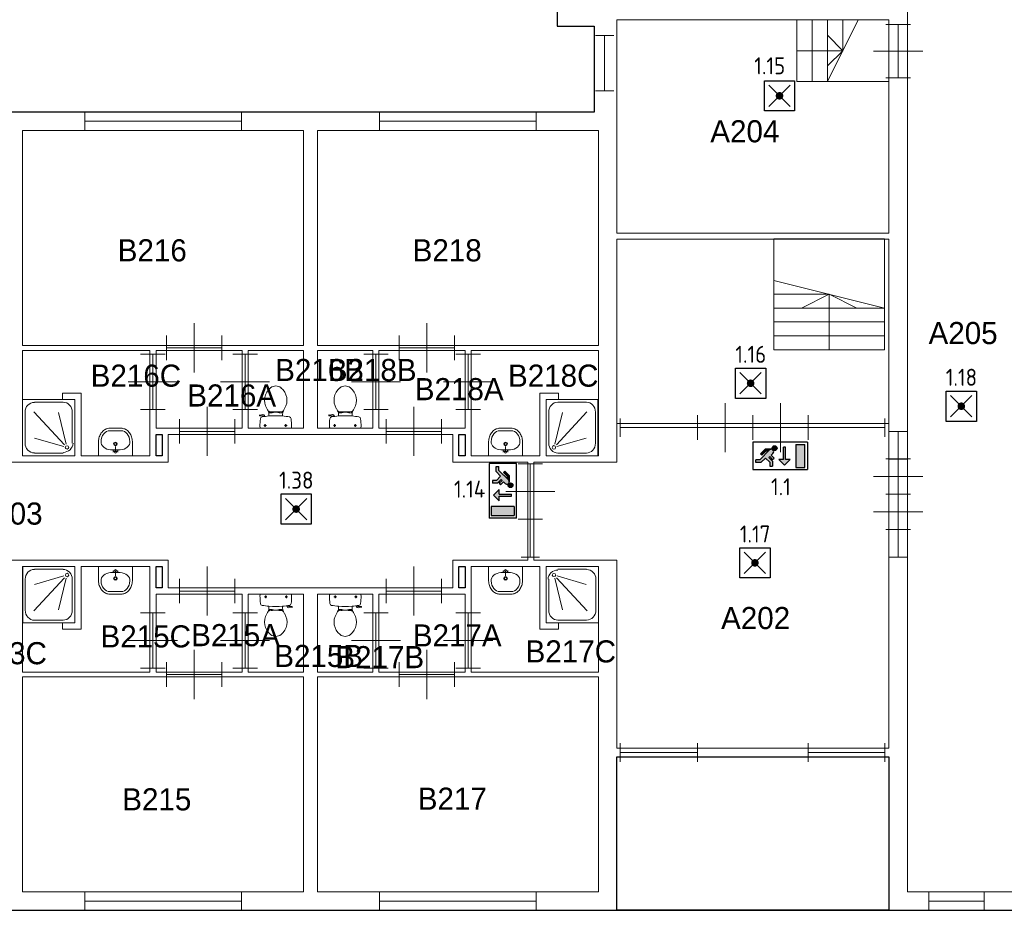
# Model space of a CAD drawing. Header units: millimetres. Extents: x 0 to 594, y 0 to 420.
# Tile 5 of 16: x 256 to 361, y 90 to 184. Entities that reach past the tile are written whole.
import ezdxf
from ezdxf.enums import TextEntityAlignment as Align

# ---------------------------------------------------------------- set-up
doc = ezdxf.new("R2010")
doc.units = ezdxf.units.MM
doc.header["$LTSCALE"] = 100
for name, color, linetype in [('BINNENMUUR', 7, 'Continuous'), ('BOUWKUNDE', 7, 'Continuous'), ('BUITENMUUR', 7, 'Continuous'), ('EL6350--Noodverlichting', 3, 'Continuous'), ('SANITAIR', 7, 'Continuous'), ('TRAP', 7, 'Continuous')]:
    doc.layers.add(name, color=color, linetype=linetype)
doc.layers.add('LABEL', color=7, linetype='Continuous', lineweight=0)
doc.styles.add('dgn175', font='dgn175.shx')
doc.styles.add('ISO18', font='ISO.shx', dxfattribs={"width": 0.9, "height": 1.8})

# ---------------------------------------------------------------- blocks, each defined once
blk = doc.blocks.new('22315')
at = {"layer": 'SANITAIR', "color": 7, "linetype": 'Continuous', "lineweight": 0}
for p, q in [((-0.66, 0.874), (-0.191, 0.874)), ((-0.808, 0.207), (-0.808, 0.713)), ((-0.667, 0.721), (-0.169, 0.183)), ((-0.141, 0.192), (-0.269, 0.708)), ((-0.043, 0.713), (-0.043, 0.207)), ((-0.178, 0.153), (-0.655, 0.291)), ((-0.191, 0.046), (-0.66, 0.046))]:
    blk.add_line(p, q, dxfattribs=at)
at = {"layer": 'SANITAIR', "color": 7, "linetype": 'Continuous', "lineweight": 0, "flags": 128}
blk.add_lwpolyline([(-0.851, 0), (0, 0), (0, 0.92), (-0.851, 0.92), (-0.851, 0)], close=True, dxfattribs=at)
at = {"layer": 'SANITAIR', "color": 7, "linetype": 'Continuous', "lineweight": 0}
for centre, major_axis, ratio, start_param, end_param in [((-0.66, 0.714), (0, 0.159), 0.954474, 0, 1.570796), ((-0.192, 0.714), (0, 0.161), 0.925003, 4.712389, 6.283185), ((-0.66, 0.208), (0, 0.159), 0.954474, 1.570796, 3.141593), ((-0.192, 0.208), (0.161, 0), 0.9295, 4.712389, 6.283185)]:
    blk.add_ellipse(centre, major_axis=major_axis, ratio=ratio, start_param=start_param, end_param=end_param, dxfattribs=at)
blk.add_ellipse((-0.128, 0.139), major_axis=(0.0289, 0), ratio=0.9295, dxfattribs=at)
blk = doc.blocks.new('22317')
at = {"layer": 'SANITAIR', "color": 7, "linetype": 'Continuous', "lineweight": 0}
for p, q in [((0.178, -0.153), (0.654, -0.291)), ((0.191, -0.046), (0.659, -0.046)), ((0.042, -0.713), (0.042, -0.207)), ((0.141, -0.192), (0.269, -0.708)), ((0.666, -0.721), (0.169, -0.183)), ((0.807, -0.207), (0.807, -0.713)), ((0.659, -0.874), (0.191, -0.874))]:
    blk.add_line(p, q, dxfattribs=at)
at = {"layer": 'SANITAIR', "color": 7, "linetype": 'Continuous', "lineweight": 0, "flags": 128}
blk.add_lwpolyline([(0.85, 0), (0, 0), (0, -0.92), (0.85, -0.92), (0.85, 0)], close=True, dxfattribs=at)
at = {"layer": 'SANITAIR', "color": 7, "linetype": 'Continuous', "lineweight": 0}
for centre, major_axis, ratio, start_param, end_param in [((0.192, -0.208), (-0.161, 0), 0.928475, 4.712389, 6.283185), ((0.659, -0.208), (0, -0.159), 0.953805, 1.570796, 3.141593), ((0.192, -0.714), (0, -0.161), 0.923914, 4.712389, 6.283185), ((0.659, -0.714), (0, -0.159), 0.953805, 0, 1.570796)]:
    blk.add_ellipse(centre, major_axis=major_axis, ratio=ratio, start_param=start_param, end_param=end_param, dxfattribs=at)
blk.add_ellipse((0.128, -0.139), major_axis=(-0.0289, 0), ratio=0.928475, dxfattribs=at)
blk = doc.blocks.new('20413')
at = {"layer": 'BOUWKUNDE', "color": 7, "linetype": 'Continuous', "lineweight": 0}
for p, q in [((-0.15, 0), (0.15, 0)), ((0, 0), (0, -0.9)), ((-0.15, -0.9), (0.15, -0.9))]:
    blk.add_line(p, q, dxfattribs=at)
blk = doc.blocks.new('2053')
at = {"layer": 'BOUWKUNDE', "color": 7, "linetype": 'Continuous', "lineweight": 0}
for p, q in [((0, 0), (-0.2, 0)), ((0, 0), (0, -1.15)), ((0, 0), (0.2, 0)), ((0, -0.287), (-0.4, -0.287)), ((0, -0.287), (-0.4, -0.287)), ((0, -0.287), (0.4, -0.287)), ((0, -0.575), (-0.2, -0.575)), ((0, -0.575), (0.2, -0.575)), ((0, -0.862), (-0.4, -0.862)), ((0, -0.862), (0.4, -0.862)), ((0, -1.15), (-0.2, -1.15)), ((0, -1.15), (0.2, -1.15))]:
    blk.add_line(p, q, dxfattribs=at)
blk = doc.blocks.new('220')
at = {"layer": 'SANITAIR', "color": 7, "linetype": 'Continuous', "lineweight": 0}
for p, q in [((-0.264, 0.204), (-0.266, 0.21)), ((-0.262, 0.216), (-0.21, 0.224)), ((-0.222, 0.205), (-0.259, 0.2)), ((-0.211, 0.197), (-0.208, 0.187)), ((-0.181, 0.202), (-0.21, 0.196)), ((-0.178, 0.192), (-0.183, 0.206)), ((-0.111, 0.23), (-0.111, 0.2)), ((-0.101, 0.27), (-0.101, 0.25)), ((-0.101, 0.25), (-0.057, 0.25)), ((-0.067, 0.25), (-0.067, 0.267)), ((-0.057, 0.25), (-0.057, 0.266)), ((-0.057, 0.255), (-0.035, 0.255)), ((-0.035, 0.255), (-0.035, 0.26)), ((0.035, 0.26), (-0.035, 0.26)), ((0.035, 0.255), (0.035, 0.26)), ((0.057, 0.255), (0.035, 0.255)), ((0.057, 0.25), (0.057, 0.267)), ((0.101, 0.25), (0.057, 0.25)), ((0.067, 0.25), (0.067, 0.268)), ((0.101, 0.271), (0.101, 0.25)), ((0.111, 0.2), (0.111, 0.23)), ((-0.248, 0), (0.248, 0)), ((-0.193, 0.045), (-0.152, 0.045)), ((-0.173, 0.065), (-0.173, 0.025)), ((0.143, 0.045), (0.184, 0.045)), ((0.163, 0.066), (0.163, 0.024))]:
    blk.add_line(p, q, dxfattribs=at)
for centre in [(-0.173, 0.045), (0.163, 0.045)]:
    blk.add_circle(centre, 0.012, dxfattribs=at)
for centre, radius, start, end in [((0.08, 0.456), 0.263, 129.1208, 211.0923), ((0, 0.555), 0.135, 50.8792, 129.1208), ((-0.081, 0.456), 0.263, 328.9077, 50.8792), ((0.241, 0.553), 0.45, 211.0923, 213.8429), ((-0.241, 0.553), 0.45, 326.1571, 328.9077), ((-0.262, 0.212), 0.005, 98.4779, 195.7398), ((-0.26, 0.205), 0.005, 195.7398, 277.2238), ((-0.217, 0.151), 0.0335, 100.7271, 173.6509), ((0, -0.995), 1.2, 95.3019, 100.7271), ((-0.221, 0.195), 0.01, 11.8886, 97.2238), ((-0.207, 0.2), 0.025, 15.9272, 98.4779), ((-0.24, 0.231), 0.129, 0, 33.8429), ((-0.099, 0.29), 0.02, 217.7817, 264.3005), ((0, -0.992), 1.197, 84.6981, 95.3019), ((-0.009, 1.191), 0.926, 264.3005, 276.9358), ((0.1, 0.292), 0.02, 276.9358, 322.58), ((0.24, 0.231), 0.129, 146.1571, 180), ((0, -0.995), 1.2, 79.2904, 84.6981), ((0.217, 0.151), 0.034, 6.3309, 79.2904), ((0.892, 0.028), 1.15, 173.6509, 180), ((-0.214, 0.027), 0.0434, 178.9808, 218.2302), ((0.214, 0.027), 0.0434, 321.7698, 1.0192), ((-0.893, 0.028), 1.15, 0, 6.3309)]:
    blk.add_arc(centre, radius, start, end, dxfattribs=at)
blk = doc.blocks.new('22017')
at = {"layer": 'SANITAIR', "color": 7, "linetype": 'Continuous', "lineweight": 0}
for p, q in [((-0.264, 0.204), (-0.266, 0.21)), ((-0.262, 0.216), (-0.21, 0.224)), ((-0.222, 0.205), (-0.259, 0.2)), ((-0.211, 0.197), (-0.208, 0.187)), ((-0.181, 0.202), (-0.21, 0.196)), ((-0.178, 0.192), (-0.183, 0.206)), ((-0.111, 0.23), (-0.111, 0.2)), ((-0.101, 0.27), (-0.101, 0.25)), ((-0.101, 0.25), (-0.057, 0.25)), ((-0.067, 0.25), (-0.067, 0.267)), ((-0.057, 0.25), (-0.057, 0.266)), ((-0.057, 0.255), (-0.035, 0.255)), ((-0.035, 0.255), (-0.035, 0.26)), ((0.035, 0.26), (-0.035, 0.26)), ((0.035, 0.255), (0.035, 0.26)), ((0.057, 0.255), (0.035, 0.255)), ((0.057, 0.25), (0.057, 0.267)), ((0.101, 0.25), (0.057, 0.25)), ((0.067, 0.25), (0.067, 0.268)), ((0.101, 0.271), (0.101, 0.25)), ((0.111, 0.2), (0.111, 0.23)), ((-0.248, 0), (0.248, 0)), ((-0.193, 0.045), (-0.152, 0.045)), ((-0.173, 0.065), (-0.173, 0.025)), ((0.143, 0.045), (0.184, 0.045)), ((0.163, 0.066), (0.163, 0.024))]:
    blk.add_line(p, q, dxfattribs=at)
for centre in [(-0.173, 0.045), (0.163, 0.045)]:
    blk.add_circle(centre, 0.012, dxfattribs=at)
for centre, radius, start, end in [((0.08, 0.456), 0.263, 129.1208, 211.0923), ((0, 0.555), 0.135, 50.8792, 129.1208), ((-0.081, 0.456), 0.263, 328.9077, 50.8792), ((0.241, 0.553), 0.45, 211.0923, 213.8429), ((-0.241, 0.553), 0.45, 326.1571, 328.9077), ((-0.262, 0.212), 0.005, 98.4779, 195.7398), ((-0.26, 0.205), 0.005, 195.7398, 277.2238), ((-0.217, 0.151), 0.0335, 100.7271, 173.6509), ((0, -0.995), 1.2, 95.3019, 100.7271), ((-0.221, 0.195), 0.01, 11.8886, 97.2238), ((-0.207, 0.2), 0.025, 15.9272, 98.4779), ((-0.24, 0.231), 0.129, 0, 33.8429), ((-0.099, 0.29), 0.02, 217.7817, 264.3005), ((0, -0.992), 1.197, 84.6981, 95.3019), ((-0.009, 1.191), 0.926, 264.3005, 276.9358), ((0.1, 0.292), 0.02, 276.9358, 322.58), ((0.24, 0.231), 0.129, 146.1571, 180), ((0, -0.995), 1.2, 79.2904, 84.6981), ((0.217, 0.151), 0.034, 6.3309, 79.2904), ((0.892, 0.028), 1.15, 173.6509, 180), ((-0.214, 0.027), 0.0434, 178.9808, 218.2302), ((0.214, 0.027), 0.0434, 321.7698, 1.0192), ((-0.893, 0.028), 1.15, 0, 6.3309)]:
    blk.add_arc(centre, radius, start, end, dxfattribs=at)
blk = doc.blocks.new('22018')
at = {"layer": 'SANITAIR', "color": 7, "linetype": 'Continuous', "lineweight": 0}
for p, q in [((0.248, 0), (-0.248, 0)), ((-0.143, -0.045), (-0.184, -0.045)), ((-0.163, -0.066), (-0.163, -0.024)), ((0.193, -0.045), (0.152, -0.045)), ((0.173, -0.065), (0.173, -0.025)), ((-0.111, -0.2), (-0.111, -0.23)), ((-0.101, -0.25), (-0.057, -0.25)), ((-0.101, -0.271), (-0.101, -0.25)), ((-0.067, -0.25), (-0.067, -0.268)), ((-0.057, -0.25), (-0.057, -0.267)), ((-0.057, -0.255), (-0.035, -0.255)), ((-0.035, -0.255), (-0.035, -0.26)), ((-0.035, -0.26), (0.035, -0.26)), ((0.057, -0.255), (0.035, -0.255)), ((0.035, -0.255), (0.035, -0.26)), ((0.101, -0.25), (0.057, -0.25)), ((0.057, -0.25), (0.057, -0.266)), ((0.067, -0.25), (0.067, -0.267)), ((0.101, -0.27), (0.101, -0.25)), ((0.111, -0.23), (0.111, -0.2)), ((0.178, -0.192), (0.183, -0.206)), ((0.181, -0.202), (0.21, -0.196)), ((0.211, -0.197), (0.208, -0.187)), ((0.262, -0.216), (0.21, -0.224)), ((0.222, -0.205), (0.259, -0.2)), ((0.264, -0.204), (0.266, -0.21))]:
    blk.add_line(p, q, dxfattribs=at)
for centre in [(-0.163, -0.045), (0.173, -0.045)]:
    blk.add_circle(centre, 0.012, dxfattribs=at)
for centre, radius, start, end in [((-0.214, -0.027), 0.0434, 141.7698, 181.0192), ((0.893, -0.028), 1.15, 180, 186.3309), ((-0.217, -0.151), 0.034, 186.3309, 259.2904), ((0.217, -0.151), 0.0335, 280.7271, 353.6509), ((0.214, -0.027), 0.0434, 358.9808, 38.2302), ((-0.892, -0.028), 1.15, 353.6509, 0), ((0, 0.995), 1.2, 259.2904, 264.6981), ((0.241, -0.553), 0.45, 146.1571, 148.9077), ((-0.24, -0.231), 0.129, 326.1571, 0), ((-0.1, -0.292), 0.02, 96.9358, 142.58), ((0, 0.992), 1.197, 264.6981, 275.3019), ((0.009, -1.191), 0.926, 84.3005, 96.9358), ((0.099, -0.29), 0.02, 37.7817, 84.3005), ((0, 0.995), 1.2, 275.3019, 280.7271), ((0.24, -0.231), 0.129, 180, 213.8429), ((-0.241, -0.553), 0.45, 31.0923, 33.8429), ((0.207, -0.2), 0.025, 195.9272, 278.4779), ((0.221, -0.195), 0.01, 191.8886, 277.2238), ((0.26, -0.205), 0.005, 15.7398, 97.2238), ((0.262, -0.212), 0.005, 278.4779, 15.7398), ((0.081, -0.456), 0.263, 148.9077, 230.8792), ((-0.08, -0.456), 0.263, 309.1208, 31.0923), ((0, -0.555), 0.135, 230.8792, 309.1208)]:
    blk.add_arc(centre, radius, start, end, dxfattribs=at)
blk = doc.blocks.new('22024')
at = {"layer": 'SANITAIR', "color": 7, "linetype": 'Continuous', "lineweight": 0}
for p, q in [((0.248, 0), (-0.248, 0)), ((-0.143, -0.045), (-0.184, -0.045)), ((-0.163, -0.066), (-0.163, -0.024)), ((0.193, -0.045), (0.152, -0.045)), ((0.173, -0.065), (0.173, -0.025)), ((-0.111, -0.2), (-0.111, -0.23)), ((-0.101, -0.25), (-0.057, -0.25)), ((-0.101, -0.271), (-0.101, -0.25)), ((-0.067, -0.25), (-0.067, -0.268)), ((-0.057, -0.25), (-0.057, -0.267)), ((-0.057, -0.255), (-0.035, -0.255)), ((-0.035, -0.255), (-0.035, -0.26)), ((-0.035, -0.26), (0.035, -0.26)), ((0.057, -0.255), (0.035, -0.255)), ((0.035, -0.255), (0.035, -0.26)), ((0.101, -0.25), (0.057, -0.25)), ((0.057, -0.25), (0.057, -0.266)), ((0.067, -0.25), (0.067, -0.267)), ((0.101, -0.27), (0.101, -0.25)), ((0.111, -0.23), (0.111, -0.2)), ((0.178, -0.192), (0.183, -0.206)), ((0.181, -0.202), (0.21, -0.196)), ((0.211, -0.197), (0.208, -0.187)), ((0.262, -0.216), (0.21, -0.224)), ((0.222, -0.205), (0.259, -0.2)), ((0.264, -0.204), (0.266, -0.21))]:
    blk.add_line(p, q, dxfattribs=at)
for centre in [(-0.163, -0.045), (0.173, -0.045)]:
    blk.add_circle(centre, 0.012, dxfattribs=at)
for centre, radius, start, end in [((-0.214, -0.027), 0.0434, 141.7698, 181.0192), ((0.893, -0.028), 1.15, 180, 186.3309), ((-0.217, -0.151), 0.034, 186.3309, 259.2904), ((0.217, -0.151), 0.0335, 280.7271, 353.6509), ((0.214, -0.027), 0.0434, 358.9808, 38.2302), ((-0.892, -0.028), 1.15, 353.6509, 0), ((0, 0.995), 1.2, 259.2904, 264.6981), ((0.241, -0.553), 0.45, 146.1571, 148.9077), ((-0.24, -0.231), 0.129, 326.1571, 0), ((-0.1, -0.292), 0.02, 96.9358, 142.58), ((0, 0.992), 1.197, 264.6981, 275.3019), ((0.009, -1.191), 0.926, 84.3005, 96.9358), ((0.099, -0.29), 0.02, 37.7817, 84.3005), ((0, 0.995), 1.2, 275.3019, 280.7271), ((0.24, -0.231), 0.129, 180, 213.8429), ((-0.241, -0.553), 0.45, 31.0923, 33.8429), ((0.207, -0.2), 0.025, 195.9272, 278.4779), ((0.221, -0.195), 0.01, 191.8886, 277.2238), ((0.26, -0.205), 0.005, 15.7398, 97.2238), ((0.262, -0.212), 0.005, 278.4779, 15.7398), ((0.081, -0.456), 0.263, 148.9077, 230.8792), ((-0.08, -0.456), 0.263, 309.1208, 31.0923), ((0, -0.555), 0.135, 230.8792, 309.1208)]:
    blk.add_arc(centre, radius, start, end, dxfattribs=at)
blk = doc.blocks.new('22117')
at = {"layer": 'SANITAIR', "color": 7, "linetype": 'Continuous', "lineweight": 0}
for p, q in [((-0.079, -0.1), (0.079, -0.1)), ((0, -0.065), (-0.045, -0.082)), ((-0.037, -0.064), (-0.029, -0.089)), ((0, -0.065), (0.045, -0.082)), ((0, -0.065), (0, -0.153)), ((0.037, -0.064), (0.029, -0.089)), ((0.091, -0.41), (-0.091, -0.41))]:
    blk.add_line(p, q, dxfattribs=at)
at = {"layer": 'SANITAIR', "color": 7, "linetype": 'Continuous', "lineweight": 0, "flags": 128}
blk.add_lwpolyline([(-0.275, 0), (-0.275, -0.235), (-0.275, -0.235), (-0.274, -0.255), (-0.271, -0.274), (-0.268, -0.292), (-0.263, -0.31), (-0.256, -0.328), (-0.249, -0.345), (-0.24, -0.361), (-0.23, -0.376), (-0.219, -0.389), (-0.207, -0.402), (-0.195, -0.413), (-0.181, -0.423), (-0.167, -0.432), (-0.153, -0.439), (-0.138, -0.444), (-0.122, -0.448), (-0.107, -0.45), (-0.091, -0.45), (-0.091, -0.45), (0.091, -0.45), (0.091, -0.45), (0.107, -0.45), (0.122, -0.448), (0.138, -0.444), (0.153, -0.439), (0.167, -0.432), (0.181, -0.423), (0.195, -0.413), (0.207, -0.402), (0.219, -0.389), (0.23, -0.376), (0.24, -0.361), (0.249, -0.345), (0.256, -0.328), (0.263, -0.31), (0.268, -0.292), (0.271, -0.274), (0.274, -0.255), (0.275, -0.235), (0.275, -0.235), (0.275, 0), (-0.275, 0)], close=True, dxfattribs=at)
at = {"layer": 'SANITAIR', "color": 7, "linetype": 'Continuous', "lineweight": 0}
for centre, radius in [((0, -0.065), 0.0175), ((0, -0.195), 0.03), ((0, -0.195), 0.02)]:
    blk.add_circle(centre, radius, dxfattribs=at)
for centre, major_axis, ratio, start_param, end_param in [((-0.096, -0.21), (0.136, 0.04), 0.751905, 1.224555, 2.997882), ((0.096, -0.21), (-0.136, 0.04), 0.751905, 3.285304, 5.05863), ((-0.096, -0.23), (-0.002, 0.18), 0.771034, 1.586336, 3.157127), ((0.096, -0.23), (-0.002, -0.18), 0.771034, 6.267651, 7.838442)]:
    blk.add_ellipse(centre, major_axis=major_axis, ratio=ratio, start_param=start_param, end_param=end_param, dxfattribs=at)
blk = doc.blocks.new('22118')
at = {"layer": 'SANITAIR', "color": 7, "linetype": 'Continuous', "lineweight": 0}
for p, q in [((-0.091, 0.41), (0.091, 0.41)), ((0.079, 0.1), (-0.079, 0.1)), ((0, 0.065), (-0.045, 0.082)), ((-0.037, 0.064), (-0.029, 0.089)), ((0, 0.065), (0, 0.153)), ((0, 0.065), (0.045, 0.082)), ((0.037, 0.064), (0.029, 0.089))]:
    blk.add_line(p, q, dxfattribs=at)
at = {"layer": 'SANITAIR', "color": 7, "linetype": 'Continuous', "lineweight": 0, "flags": 128}
blk.add_lwpolyline([(0.275, 0), (0.275, 0.235), (0.275, 0.235), (0.274, 0.255), (0.271, 0.274), (0.268, 0.292), (0.263, 0.31), (0.256, 0.328), (0.249, 0.345), (0.24, 0.361), (0.23, 0.376), (0.219, 0.389), (0.207, 0.402), (0.195, 0.413), (0.181, 0.423), (0.167, 0.432), (0.153, 0.439), (0.138, 0.444), (0.122, 0.448), (0.107, 0.45), (0.091, 0.45), (0.091, 0.45), (-0.091, 0.45), (-0.091, 0.45), (-0.107, 0.45), (-0.122, 0.448), (-0.138, 0.444), (-0.153, 0.439), (-0.167, 0.432), (-0.181, 0.423), (-0.195, 0.413), (-0.207, 0.402), (-0.219, 0.389), (-0.23, 0.376), (-0.24, 0.361), (-0.249, 0.345), (-0.256, 0.328), (-0.263, 0.31), (-0.268, 0.292), (-0.271, 0.274), (-0.274, 0.255), (-0.275, 0.235), (-0.275, 0.235), (-0.275, 0), (0.275, 0)], close=True, dxfattribs=at)
at = {"layer": 'SANITAIR', "color": 7, "linetype": 'Continuous', "lineweight": 0}
for centre, radius in [((0, 0.195), 0.03), ((0, 0.195), 0.02), ((0, 0.065), 0.0175)]:
    blk.add_circle(centre, radius, dxfattribs=at)
for centre, major_axis, ratio, start_param, end_param in [((-0.096, 0.23), (0.002, 0.18), 0.771034, 6.267651, 7.838442), ((0.096, 0.23), (0.002, -0.18), 0.771034, 1.586336, 3.157127), ((-0.096, 0.21), (0.136, -0.04), 0.751905, 3.285304, 5.05863), ((0.096, 0.21), (-0.136, -0.04), 0.751905, 1.224555, 2.997882)]:
    blk.add_ellipse(centre, major_axis=major_axis, ratio=ratio, start_param=start_param, end_param=end_param, dxfattribs=at)
blk = doc.blocks.new('22132')
at = {"layer": 'SANITAIR', "color": 7, "linetype": 'Continuous', "lineweight": 0}
for p, q in [((-0.091, 0.41), (0.091, 0.41)), ((0.079, 0.1), (-0.079, 0.1)), ((0, 0.065), (-0.045, 0.082)), ((-0.037, 0.064), (-0.029, 0.089)), ((0, 0.065), (0, 0.153)), ((0, 0.065), (0.045, 0.082)), ((0.037, 0.064), (0.029, 0.089))]:
    blk.add_line(p, q, dxfattribs=at)
at = {"layer": 'SANITAIR', "color": 7, "linetype": 'Continuous', "lineweight": 0, "flags": 128}
blk.add_lwpolyline([(0.275, 0), (0.275, 0.235), (0.275, 0.235), (0.274, 0.255), (0.271, 0.274), (0.268, 0.292), (0.263, 0.31), (0.256, 0.328), (0.249, 0.345), (0.24, 0.361), (0.23, 0.376), (0.219, 0.389), (0.207, 0.402), (0.195, 0.413), (0.181, 0.423), (0.167, 0.432), (0.153, 0.439), (0.138, 0.444), (0.122, 0.448), (0.107, 0.45), (0.091, 0.45), (0.091, 0.45), (-0.091, 0.45), (-0.091, 0.45), (-0.107, 0.45), (-0.122, 0.448), (-0.138, 0.444), (-0.153, 0.439), (-0.167, 0.432), (-0.181, 0.423), (-0.195, 0.413), (-0.207, 0.402), (-0.219, 0.389), (-0.23, 0.376), (-0.24, 0.361), (-0.249, 0.345), (-0.256, 0.328), (-0.263, 0.31), (-0.268, 0.292), (-0.271, 0.274), (-0.274, 0.255), (-0.275, 0.235), (-0.275, 0.235), (-0.275, 0), (0.275, 0)], close=True, dxfattribs=at)
at = {"layer": 'SANITAIR', "color": 7, "linetype": 'Continuous', "lineweight": 0}
for centre, radius in [((0, 0.195), 0.03), ((0, 0.195), 0.02), ((0, 0.065), 0.0175)]:
    blk.add_circle(centre, radius, dxfattribs=at)
for centre, major_axis, ratio, start_param, end_param in [((-0.096, 0.23), (0.002, 0.18), 0.771034, 6.267651, 7.838442), ((0.096, 0.23), (0.002, -0.18), 0.771034, 1.586336, 3.157127), ((-0.096, 0.21), (0.136, -0.04), 0.751905, 3.285304, 5.05863), ((0.096, 0.21), (-0.136, -0.04), 0.751905, 1.224555, 2.997882)]:
    blk.add_ellipse(centre, major_axis=major_axis, ratio=ratio, start_param=start_param, end_param=end_param, dxfattribs=at)
blk = doc.blocks.new('22134')
at = {"layer": 'SANITAIR', "color": 7, "linetype": 'Continuous', "lineweight": 0}
for p, q in [((-0.079, -0.1), (0.079, -0.1)), ((0, -0.065), (-0.045, -0.082)), ((-0.037, -0.064), (-0.029, -0.089)), ((0, -0.065), (0.045, -0.082)), ((0, -0.065), (0, -0.153)), ((0.037, -0.064), (0.029, -0.089)), ((0.091, -0.41), (-0.091, -0.41))]:
    blk.add_line(p, q, dxfattribs=at)
at = {"layer": 'SANITAIR', "color": 7, "linetype": 'Continuous', "lineweight": 0, "flags": 128}
blk.add_lwpolyline([(-0.275, 0), (-0.275, -0.235), (-0.275, -0.235), (-0.274, -0.255), (-0.271, -0.274), (-0.268, -0.292), (-0.263, -0.31), (-0.256, -0.328), (-0.249, -0.345), (-0.24, -0.361), (-0.23, -0.376), (-0.219, -0.389), (-0.207, -0.402), (-0.195, -0.413), (-0.181, -0.423), (-0.167, -0.432), (-0.153, -0.439), (-0.138, -0.444), (-0.122, -0.448), (-0.107, -0.45), (-0.091, -0.45), (-0.091, -0.45), (0.091, -0.45), (0.091, -0.45), (0.107, -0.45), (0.122, -0.448), (0.138, -0.444), (0.153, -0.439), (0.167, -0.432), (0.181, -0.423), (0.195, -0.413), (0.207, -0.402), (0.219, -0.389), (0.23, -0.376), (0.24, -0.361), (0.249, -0.345), (0.256, -0.328), (0.263, -0.31), (0.268, -0.292), (0.271, -0.274), (0.274, -0.255), (0.275, -0.235), (0.275, -0.235), (0.275, 0), (-0.275, 0)], close=True, dxfattribs=at)
at = {"layer": 'SANITAIR', "color": 7, "linetype": 'Continuous', "lineweight": 0}
for centre, radius in [((0, -0.065), 0.0175), ((0, -0.195), 0.03), ((0, -0.195), 0.02)]:
    blk.add_circle(centre, radius, dxfattribs=at)
for centre, major_axis, ratio, start_param, end_param in [((-0.096, -0.21), (0.136, 0.04), 0.751905, 1.224555, 2.997882), ((0.096, -0.21), (-0.136, 0.04), 0.751905, 3.285304, 5.05863), ((-0.096, -0.23), (-0.002, 0.18), 0.771034, 1.586336, 3.157127), ((0.096, -0.23), (-0.002, -0.18), 0.771034, 6.267651, 7.838442)]:
    blk.add_ellipse(centre, major_axis=major_axis, ratio=ratio, start_param=start_param, end_param=end_param, dxfattribs=at)
blk = doc.blocks.new('20444')
at = {"layer": 'BOUWKUNDE', "color": 7, "linetype": 'Continuous', "lineweight": 0}
for p, q in [((-0.15, 0), (0.15, 0)), ((0, 0), (0, -0.62)), ((-0.15, -0.62), (0.15, -0.62))]:
    blk.add_line(p, q, dxfattribs=at)
blk = doc.blocks.new('20445')
at = {"layer": 'BOUWKUNDE', "color": 7, "linetype": 'Continuous', "lineweight": 0}
for p, q in [((0, -0.15), (0, 0.15)), ((0, 0), (2.55, 0)), ((2.55, -0.15), (2.55, 0.15))]:
    blk.add_line(p, q, dxfattribs=at)
blk = doc.blocks.new('20446')
at = {"layer": 'BOUWKUNDE', "color": 7, "linetype": 'Continuous', "lineweight": 0}
for p, q in [((-2.55, 0.15), (-2.55, -0.15)), ((0, 0), (-2.55, 0)), ((0, 0.15), (0, -0.15))]:
    blk.add_line(p, q, dxfattribs=at)
blk = doc.blocks.new('20449')
at = {"layer": 'BOUWKUNDE', "color": 7, "linetype": 'Continuous', "lineweight": 0}
for p, q in [((0, -0.15), (0, 0.15)), ((0, 0), (2.55, 0)), ((2.55, -0.15), (2.55, 0.15))]:
    blk.add_line(p, q, dxfattribs=at)
blk = doc.blocks.new('20450')
at = {"layer": 'BOUWKUNDE', "color": 7, "linetype": 'Continuous', "lineweight": 0}
for p, q in [((0, -0.15), (0, 0.15)), ((0, 0), (2.55, 0)), ((2.55, -0.15), (2.55, 0.15))]:
    blk.add_line(p, q, dxfattribs=at)
blk = doc.blocks.new('20454')
at = {"layer": 'BOUWKUNDE', "color": 7, "linetype": 'Continuous', "lineweight": 0}
for p, q in [((0, -0.15), (0, 0.15)), ((0, 0), (1.259, 0)), ((1.259, -0.15), (1.259, 0.15))]:
    blk.add_line(p, q, dxfattribs=at)
blk = doc.blocks.new('20455')
at = {"layer": 'BOUWKUNDE', "color": 7, "linetype": 'Continuous', "lineweight": 0}
for p, q in [((-1.248, 0.15), (-1.248, -0.15)), ((0, 0), (-1.248, 0)), ((0, 0.15), (0, -0.15))]:
    blk.add_line(p, q, dxfattribs=at)
blk = doc.blocks.new('20456')
at = {"layer": 'BOUWKUNDE', "color": 7, "linetype": 'Continuous', "lineweight": 0}
for p, q in [((0, -0.15), (0, 0.15)), ((0, 0), (0.9, 0)), ((0.9, -0.15), (0.9, 0.15))]:
    blk.add_line(p, q, dxfattribs=at)
blk = doc.blocks.new('20458')
at = {"layer": 'BOUWKUNDE', "color": 7, "linetype": 'Continuous', "lineweight": 0}
for p, q in [((-0.15, 0), (0.15, 0)), ((0, 0), (0, -0.45)), ((-0.15, -0.45), (0.15, -0.45))]:
    blk.add_line(p, q, dxfattribs=at)
blk = doc.blocks.new('20459')
at = {"layer": 'BOUWKUNDE', "color": 7, "linetype": 'Continuous', "lineweight": 0}
for p, q in [((0.15, 0.45), (-0.15, 0.45)), ((0, 0), (0, 0.45)), ((0.15, 0), (-0.15, 0))]:
    blk.add_line(p, q, dxfattribs=at)
blk = doc.blocks.new('20269')
at = {"layer": 'BOUWKUNDE', "color": 7, "linetype": 'Continuous', "lineweight": 0}
for p, q in [((0.45, 0), (0.45, 0.4)), ((0, -0.2), (0, 0.2)), ((0.9, -0.2), (0.9, 0.2)), ((0, 0), (0.9, 0)), ((0.45, -0.4), (0.45, 0))]:
    blk.add_line(p, q, dxfattribs=at)
blk = doc.blocks.new('20283')
at = {"layer": 'BOUWKUNDE', "color": 7, "linetype": 'Continuous', "lineweight": 0}
for p, q in [((0.45, 0), (0.45, 0.4)), ((0, -0.2), (0, 0.2)), ((0.9, -0.2), (0.9, 0.2)), ((0, 0), (0.9, 0)), ((0.45, -0.4), (0.45, 0))]:
    blk.add_line(p, q, dxfattribs=at)
blk = doc.blocks.new('20284')
at = {"layer": 'BOUWKUNDE', "color": 7, "linetype": 'Continuous', "lineweight": 0}
for p, q in [((-0.2, 0), (0.2, 0)), ((0, 0), (0, -0.9)), ((-0.4, -0.45), (0, -0.45)), ((0, -0.45), (0.4, -0.45)), ((-0.2, -0.9), (0.2, -0.9))]:
    blk.add_line(p, q, dxfattribs=at)
blk = doc.blocks.new('20285')
at = {"layer": 'BOUWKUNDE', "color": 7, "linetype": 'Continuous', "lineweight": 0}
for p, q in [((0.45, 0), (0.45, 0.4)), ((0, -0.2), (0, 0.2)), ((0.9, -0.2), (0.9, 0.2)), ((0, 0), (0.9, 0)), ((0.45, -0.4), (0.45, 0))]:
    blk.add_line(p, q, dxfattribs=at)
blk = doc.blocks.new('20286')
at = {"layer": 'BOUWKUNDE', "color": 7, "linetype": 'Continuous', "lineweight": 0}
for p, q in [((-0.2, 0), (0.2, 0)), ((0, 0), (0, -0.9)), ((-0.4, -0.45), (0, -0.45)), ((0, -0.45), (0.4, -0.45)), ((-0.2, -0.9), (0.2, -0.9))]:
    blk.add_line(p, q, dxfattribs=at)
blk = doc.blocks.new('20287')
at = {"layer": 'BOUWKUNDE', "color": 7, "linetype": 'Continuous', "lineweight": 0}
for p, q in [((-0.2, 0), (0.2, 0)), ((0, 0), (0, -0.9)), ((-0.4, -0.45), (0, -0.45)), ((0, -0.45), (0.4, -0.45)), ((-0.2, -0.9), (0.2, -0.9))]:
    blk.add_line(p, q, dxfattribs=at)
blk = doc.blocks.new('20288')
at = {"layer": 'BOUWKUNDE', "color": 7, "linetype": 'Continuous', "lineweight": 0}
for p, q in [((0.45, 0), (0.45, 0.4)), ((0, -0.2), (0, 0.2)), ((0.9, -0.2), (0.9, 0.2)), ((0, 0), (0.9, 0)), ((0.45, -0.4), (0.45, 0))]:
    blk.add_line(p, q, dxfattribs=at)
blk = doc.blocks.new('20289')
at = {"layer": 'BOUWKUNDE', "color": 7, "linetype": 'Continuous', "lineweight": 0}
for p, q in [((-0.2, 0), (0.2, 0)), ((0, 0), (0, -0.9)), ((-0.4, -0.45), (0, -0.45)), ((0, -0.45), (0.4, -0.45)), ((-0.2, -0.9), (0.2, -0.9))]:
    blk.add_line(p, q, dxfattribs=at)
blk = doc.blocks.new('202123')
at = {"layer": 'BOUWKUNDE', "color": 7, "linetype": 'Continuous', "lineweight": 0}
for p, q in [((0.45, 0), (0.45, 0.4)), ((0, -0.2), (0, 0.2)), ((0.9, -0.2), (0.9, 0.2)), ((0, 0), (0.9, 0)), ((0.45, -0.4), (0.45, 0))]:
    blk.add_line(p, q, dxfattribs=at)
blk = doc.blocks.new('202132')
at = {"layer": 'BOUWKUNDE', "color": 7, "linetype": 'Continuous', "lineweight": 0}
for p, q in [((-0.2, 0), (0.2, 0)), ((0, 0), (0, -0.9)), ((-0.4, -0.45), (0, -0.45)), ((0, -0.45), (0.4, -0.45)), ((-0.2, -0.9), (0.2, -0.9))]:
    blk.add_line(p, q, dxfattribs=at)
blk = doc.blocks.new('202148')
at = {"layer": 'BOUWKUNDE', "color": 7, "linetype": 'Continuous', "lineweight": 0}
for p, q in [((-0.2, 0), (0.2, 0)), ((0, 0), (0, -0.9)), ((-0.4, -0.45), (0, -0.45)), ((0, -0.45), (0.4, -0.45)), ((-0.2, -0.9), (0.2, -0.9))]:
    blk.add_line(p, q, dxfattribs=at)
blk = doc.blocks.new('202160')
at = {"layer": 'BOUWKUNDE', "color": 7, "linetype": 'Continuous', "lineweight": 0}
for p, q in [((0.45, 0), (0.45, 0.4)), ((0, -0.2), (0, 0.2)), ((0.9, -0.2), (0.9, 0.2)), ((0, 0), (0.9, 0)), ((0.45, -0.4), (0.45, 0))]:
    blk.add_line(p, q, dxfattribs=at)
blk = doc.blocks.new('202173')
at = {"layer": 'BOUWKUNDE', "color": 7, "linetype": 'Continuous', "lineweight": 0}
for p, q in [((-0.2, 0), (0.2, 0)), ((0, 0), (0, -0.9)), ((-0.4, -0.45), (0, -0.45)), ((0, -0.45), (0.4, -0.45)), ((-0.2, -0.9), (0.2, -0.9))]:
    blk.add_line(p, q, dxfattribs=at)
blk = doc.blocks.new('202204')
at = {"layer": 'BOUWKUNDE', "color": 7, "linetype": 'Continuous', "lineweight": 0}
for p, q in [((-0.2, 0), (0.2, 0)), ((0, 0), (0, -0.868)), ((-0.4, -0.434), (0, -0.434)), ((0, -0.434), (0.4, -0.434)), ((-0.2, -0.868), (0.2, -0.868))]:
    blk.add_line(p, q, dxfattribs=at)
blk = doc.blocks.new('202207')
at = {"layer": 'BOUWKUNDE', "color": 7, "linetype": 'Continuous', "lineweight": 0}
for p, q in [((0.45, 0), (0.45, 0.4)), ((0, -0.2), (0, 0.2)), ((0.9, -0.2), (0.9, 0.2)), ((0, 0), (0.9, 0)), ((0.45, -0.4), (0.45, 0))]:
    blk.add_line(p, q, dxfattribs=at)
blk = doc.blocks.new('202208')
at = {"layer": 'BOUWKUNDE', "color": 7, "linetype": 'Continuous', "lineweight": 0}
for p, q in [((0.2, 0.9), (-0.2, 0.9)), ((0, 0), (0, 0.9)), ((0, 0.45), (-0.4, 0.45)), ((0.4, 0.45), (0, 0.45)), ((0.2, 0), (-0.2, 0))]:
    blk.add_line(p, q, dxfattribs=at)
blk = doc.blocks.new('202209')
at = {"layer": 'BOUWKUNDE', "color": 7, "linetype": 'Continuous', "lineweight": 0}
for p, q in [((0.45, 0), (0.45, 0.4)), ((0, -0.2), (0, 0.2)), ((0.9, -0.2), (0.9, 0.2)), ((0, 0), (0.9, 0)), ((0.45, -0.4), (0.45, 0))]:
    blk.add_line(p, q, dxfattribs=at)
blk = doc.blocks.new('202210')
at = {"layer": 'BOUWKUNDE', "color": 7, "linetype": 'Continuous', "lineweight": 0}
for p, q in [((-0.2, 0), (0.2, 0)), ((0, 0), (0, -0.9)), ((-0.4, -0.45), (0, -0.45)), ((0, -0.45), (0.4, -0.45)), ((-0.2, -0.9), (0.2, -0.9))]:
    blk.add_line(p, q, dxfattribs=at)
blk = doc.blocks.new('22335')
at = {"layer": 'SANITAIR', "color": 7, "linetype": 'Continuous', "lineweight": 0}
for p, q in [((-0.191, -0.046), (-0.659, -0.046)), ((-0.178, -0.153), (-0.655, -0.291)), ((-0.807, -0.207), (-0.807, -0.713)), ((-0.666, -0.721), (-0.169, -0.183)), ((-0.141, -0.192), (-0.269, -0.708)), ((-0.043, -0.713), (-0.043, -0.207)), ((-0.659, -0.874), (-0.191, -0.874))]:
    blk.add_line(p, q, dxfattribs=at)
at = {"layer": 'SANITAIR', "color": 7, "linetype": 'Continuous', "lineweight": 0, "flags": 128}
blk.add_lwpolyline([(-0.85, 0), (0, 0), (0, -0.92), (-0.85, -0.92), (-0.85, 0)], close=True, dxfattribs=at)
at = {"layer": 'SANITAIR', "color": 7, "linetype": 'Continuous', "lineweight": 0}
for centre, major_axis, start_param, end_param in [((-0.659, -0.208), (0, 0.161), 0, 1.570796), ((-0.192, -0.208), (0, -0.161), 1.570796, 3.141593), ((-0.659, -0.714), (0, 0.161), 1.570796, 3.141593), ((-0.192, -0.714), (0, -0.161), 0, 1.570796)]:
    blk.add_ellipse(centre, major_axis=major_axis, ratio=0.923913, start_param=start_param, end_param=end_param, dxfattribs=at)
blk.add_ellipse((-0.128, -0.139), major_axis=(0, -0.029), ratio=0.923913, dxfattribs=at)
blk = doc.blocks.new('22336')
at = {"layer": 'SANITAIR', "color": 7, "linetype": 'Continuous', "lineweight": 0}
for p, q in [((0.654, 0.874), (0.19, 0.874)), ((0.042, 0.713), (0.042, 0.207)), ((0.14, 0.192), (0.267, 0.708)), ((0.662, 0.721), (0.168, 0.183)), ((0.802, 0.207), (0.802, 0.713)), ((0.176, 0.153), (0.65, 0.291)), ((0.19, 0.046), (0.654, 0.046))]:
    blk.add_line(p, q, dxfattribs=at)
at = {"layer": 'SANITAIR', "color": 7, "linetype": 'Continuous', "lineweight": 0, "flags": 128}
blk.add_lwpolyline([(0.844, 0), (0, 0), (0, 0.92), (0.844, 0.92), (0.844, 0)], close=True, dxfattribs=at)
at = {"layer": 'SANITAIR', "color": 7, "linetype": 'Continuous', "lineweight": 0}
for centre, major_axis, start_param, end_param in [((0.19, 0.714), (0, 0.161), 0, 1.570796), ((0.655, 0.714), (0, -0.161), 1.570796, 3.141593), ((0.19, 0.208), (0, 0.161), 1.570796, 3.141593), ((0.655, 0.208), (0, -0.161), 0, 1.570796)]:
    blk.add_ellipse(centre, major_axis=major_axis, ratio=0.917391, start_param=start_param, end_param=end_param, dxfattribs=at)
blk.add_ellipse((0.127, 0.139), major_axis=(0, 0.029), ratio=0.917391, dxfattribs=at)
blk = doc.blocks.new('anv')
for p, q in [((-2.5, 497.5), (497.5, 497.5)), ((-2.5, -2.5), (-2.5, 497.5)), ((497.5, 497.5), (497.5, -2.5)), ((70.72325, 70.72325), (424.27675, 424.27675)), ((70.72325, 424.27675), (424.27675, 70.72325)), ((497.5, -2.5), (-2.5, -2.5))]:
    blk.add_line(p, q)
at = {"const_width": 62.5}
blk.add_lwpolyline([(216.25, 247.5, 1), (278.75, 247.5, 1)], format="xyb", close=True, dxfattribs=at)
blk = doc.blocks.new('nuo')
at = {"ltscale": 5.5}
for points in [[(301, 236), (331, 266, 0.388721), (333, 320, -0.055261), (327, 326, 0.375772), (274, 322), (114, 161), (50, 161), (50, 113), (133, 113), (208, 188), (278, 118), (278, 57), (326, 57), (326, 137), (264, 199), (278, 213), (326, 165), (349, 188)], [(274, 322, -0.198912), (303, 334), (200, 334), (123, 256), (145, 234), (213, 302), (254, 302)], [(333, 320, 0.62111), (398, 352, 1), (318, 352, 0.176186), (327, 326, -0.055261)], [(537, 366), (507, 366), (507, 167), (427, 167), (522, 72), (617, 167), (537, 167)], [(708, 35), (858, 35), (858, 415), (708, 415)]]:
    blk.add_hatch(color=256, dxfattribs=at).paths.add_polyline_path(points)
at = {"color": 0, "linetype": 'Continuous'}
for p, q in [((900, 450), (0, 450)), ((0, 450), (0, 0)), ((123, 256), (200, 334)), ((303, 334), (200, 334)), ((708, 415), (858, 415)), ((708, 415), (708, 35)), ((858, 35), (858, 415)), ((900, 450), (900, 0)), ((274, 322), (114, 161)), ((145, 234), (123, 256)), ((208, 188), (133, 113)), ((145, 234), (213, 302)), ((278, 118), (208, 188)), ((254, 302), (213, 302)), ((278, 213), (264, 199)), ((264, 199), (326, 137)), ((326, 165), (278, 213)), ((331, 266), (301, 236)), ((349, 188), (301, 236)), ((0, 0), (900, 0)), ((114, 161), (50, 161)), ((133, 113), (50, 113)), ((278, 118), (278, 57)), ((326, 137), (326, 57)), ((708, 35), (858, 35))]:
    blk.add_line(p, q, dxfattribs=at)
at = {"ltscale": 5.5}
for p, q in [((507, 167), (507, 366)), ((537, 366), (507, 366)), ((537, 167), (537, 366)), ((326, 165), (349, 188)), ((507, 167), (427, 167)), ((617, 167), (537, 167)), ((50, 113), (50, 161)), ((278, 57), (326, 57))]:
    blk.add_line(p, q, dxfattribs=at)
blk.add_lwpolyline([(427, 167), (522, 72), (617, 167)], dxfattribs=at)
at = {"color": 0, "linetype": 'Continuous'}
blk.add_circle((358, 352), 40, dxfattribs=at)
blk.add_arc((303, 294), 40, 315, 135, dxfattribs=at)
blk = doc.blocks.new('2052')
at = {"layer": 'BOUWKUNDE', "color": 7, "linetype": 'Continuous', "lineweight": 0}
for p, q in [((0.45, 0), (0.45, 0.4)), ((1.35, 0), (1.35, 0.4)), ((0, 0), (0, 0.2)), ((0.9, 0), (0.9, 0.2)), ((1.8, 0), (1.8, 0.2)), ((0, 0), (1.8, 0)), ((0, 0), (0, -0.2)), ((0.45, 0), (0.45, -0.4)), ((0.45, 0), (0.45, -0.4)), ((0.9, 0), (0.9, -0.2)), ((1.35, 0), (1.35, -0.4)), ((1.8, 0), (1.8, -0.2))]:
    blk.add_line(p, q, dxfattribs=at)

msp = doc.modelspace()

# ---------------------------------------------------------------- linework, layer by layer
at = {"layer": 'BINNENMUUR', "color": 7, "linetype": 'Continuous', "lineweight": 13}
for p, q in [((350.33, 192.53), (350.33, 91.74)), ((348.38, 160.84), (319.59, 160.84)), ((319.59, 160.84), (319.59, 137.24)), ((348.38, 106.94), (348.38, 160.84)), ((319.59, 141.33), (348.38, 141.33)), ((319.59, 137.89), (319.59, 137.89)), ((319.59, 137.24), (310.81, 137.24)), ((310.81, 137.24), (310.81, 126.84)), ((310.81, 126.84), (319.59, 126.84)), ((319.59, 126.84), (319.59, 106.94)), ((319.59, 106.94), (348.38, 106.94)), ((319.59, 106.94), (319.59, 106.94)), ((350.33, 91.74), (363.66, 91.74))]:
    msp.add_line(p, q, dxfattribs=at)
at = {"layer": 'BINNENMUUR', "color": 7, "linetype": 'Continuous', "lineweight": 13, "flags": 128}
for points in [[(319.59, 184.04), (319.59, 161.49), (348.38, 161.49), (348.38, 184.04), (319.59, 184.04)], [(256.73, 172.34), (256.73, 149.59), (286.44, 149.59), (286.44, 172.34), (256.73, 172.34)], [(287.93, 172.34), (287.93, 149.59), (317.64, 149.59), (317.64, 172.34), (287.93, 172.34)], [(256.73, 137.89), (262.26, 137.89), (262.26, 143.87), (260.96, 143.87), (260.96, 144.52), (262.91, 144.52), (262.91, 137.89), (270.19, 137.89), (270.19, 149.07), (256.73, 149.07), (256.73, 137.89)], [(270.84, 140.82), (279.94, 140.82), (279.94, 149.07), (270.84, 149.07), (270.84, 140.82)], [(280.59, 149.07), (280.59, 140.82), (286.44, 140.82), (286.44, 149.07), (280.59, 149.07)], [(287.93, 140.82), (293.78, 140.82), (293.78, 149.07), (287.93, 149.07), (287.93, 140.82)], [(294.43, 149.07), (294.43, 140.82), (303.53, 140.82), (303.53, 149.07), (294.43, 149.07)], [(304.18, 137.89), (311.46, 137.89), (311.46, 144.52), (313.41, 144.52), (313.41, 143.87), (312.11, 143.87), (312.11, 137.89), (317.64, 137.89), (317.64, 149.07), (304.18, 149.07), (304.18, 137.89)], [(201.48, 137.24), (201.48, 126.84), (209.74, 126.84), (209.74, 123.92), (239.83, 123.92), (239.83, 126.84), (272.14, 126.84), (272.14, 123.92), (302.23, 123.92), (302.23, 126.84), (310.16, 126.84), (310.16, 137.24), (302.23, 137.24), (302.23, 140.17), (272.14, 140.17), (272.14, 137.24), (239.83, 137.24), (239.83, 140.17), (209.74, 140.17), (209.74, 137.24), (201.48, 137.24)], [(256.73, 115.01), (270.19, 115.01), (270.19, 126.19), (269.45, 126.19), (262.91, 126.19), (262.91, 119.56), (260.96, 119.56), (260.96, 120.21), (262.26, 120.21), (262.26, 126.19), (256.73, 126.19), (256.73, 115.01)], [(304.18, 115.01), (317.64, 115.01), (317.64, 126.19), (312.11, 126.19), (312.11, 120.21), (313.41, 120.21), (313.41, 119.56), (311.46, 119.56), (311.46, 126.19), (304.18, 126.19), (304.18, 115.01)], [(270.84, 115.01), (279.94, 115.01), (279.94, 123.27), (270.84, 123.27), (270.84, 115.01)], [(280.59, 115.01), (286.44, 115.01), (286.44, 123.27), (280.59, 123.27), (280.59, 115.01)], [(287.93, 115.01), (293.78, 115.01), (293.78, 123.27), (287.93, 123.27), (287.93, 115.01)], [(294.43, 115.01), (303.53, 115.01), (303.53, 123.27), (294.43, 123.27), (294.43, 115.01)], [(256.73, 91.74), (286.44, 91.74), (286.44, 114.49), (256.73, 114.49), (256.73, 91.74)], [(287.93, 91.74), (317.64, 91.74), (317.64, 114.49), (287.93, 114.49), (287.93, 91.74)]]:
    msp.add_lwpolyline(points, close=True, dxfattribs=at)
at = {"layer": 'BUITENMUUR', "color": 7, "linetype": 'Continuous', "lineweight": 30, "flags": 128}
for points in [[(67.58, 89.79), (319.59, 89.79), (348.38, 89.79), (397.78, 89.79), (397.78, 341.8), (389.98, 341.8), (389.98, 388.6), (137.98, 388.6), (109.18, 388.6), (59.78, 388.6), (59.78, 136.59), (67.58, 136.59), (67.58, 89.79)], [(317.18, 183.39), (317.18, 174.29), (161.18, 174.29), (161.18, 170.39), (144.28, 170.39), (144.28, 294.54), (139.93, 294.54), (139.93, 304.1), (296.38, 304.1), (296.38, 308), (313.28, 308), (313.28, 183.39), (317.18, 183.39)], [(270.84, 140.17), (271.49, 140.17), (271.49, 137.89), (270.84, 137.89), (270.84, 140.17)], [(302.88, 140.17), (303.53, 140.17), (303.53, 137.89), (302.88, 137.89), (302.88, 140.17)], [(270.84, 126.19), (271.49, 126.19), (271.49, 123.92), (270.84, 123.92), (270.84, 126.19)], [(302.88, 126.19), (303.53, 126.19), (303.53, 123.92), (302.88, 123.92), (302.88, 126.19)], [(319.59, 106.04), (348.38, 106.04), (348.38, 89.79), (319.59, 89.79), (319.59, 106.04)]]:
    msp.add_lwpolyline(points, close=True, dxfattribs=at)
at = {"layer": 'TRAP', "color": 7, "linetype": 'Continuous', "lineweight": 0}
for p, q in [((340.26, 184.04), (340.26, 177.54)), ((341.88, 184.04), (341.88, 177.54)), ((345.13, 184.04), (341.88, 177.54)), ((343.51, 184.04), (343.51, 180.79)), ((341.88, 182.42), (343.51, 180.79)), ((338.63, 180.79), (343.51, 180.79)), ((341.88, 179.17), (343.51, 180.79)), ((336.2, 156.47), (347.91, 153.53)), ((336.2, 155), (342.05, 155)), ((339.13, 153.53), (342.05, 155)), ((342.05, 149.14), (342.05, 155)), ((344.98, 153.53), (342.05, 155)), ((336.2, 153.53), (347.91, 153.53)), ((336.2, 152.07), (347.91, 152.07)), ((336.2, 150.6), (347.91, 150.6))]:
    msp.add_line(p, q, dxfattribs=at)
at = {"layer": 'TRAP', "color": 7, "linetype": 'Continuous', "lineweight": 0, "flags": 128}
for points in [[(338.63, 184.04), (338.63, 177.54), (348.38, 177.54), (348.38, 184.04), (338.63, 184.04)], [(336.2, 149.14), (347.91, 149.14), (347.91, 160.86), (336.2, 160.86), (336.2, 149.14)]]:
    msp.add_lwpolyline(points, close=True, dxfattribs=at)

# ---------------------------------------------------------------- block references
at = {"color": 7, "linetype": 'Continuous', "lineweight": 0, "xscale": 6.5, "yscale": 6.5, "zscale": 6.5}
for name, p in [('202204', (349.36, 183.56)), ('20413', (318.3, 182.4)), ('20446', (279.87, 173.32)), ('20445', (294.5, 173.32)), ('202209', (271.94, 149.33)), ('202160', (296.58, 149.33)), ('202132', (270.51, 148.65)), ('202208', (280.26, 142.8)), ('202210', (294.11, 148.65)), ('202148', (303.86, 148.65)), ('22017', (283.51, 140.82)), ('220', (290.86, 140.82)), ('22315', (262.26, 137.89)), ('22336', (312.11, 137.89)), ('202207', (273.32, 140.49)), ('202123', (295.2, 140.49)), ('2052', (328.14, 140.89)), ('20454', (319.95, 140.89)), ('20455', (347.95, 140.89)), ('22132', (266.55, 137.89)), ('22118', (307.82, 137.89)), ('20458', (349.36, 140.49)), ('2053', (349.36, 137.57)), ('202173', (310.44, 137.04)), ('20444', (310.44, 131.19)), ('20459', (349.36, 127.17)), ('22335', (262.26, 126.19)), ('22117', (266.55, 126.19)), ('20283', (273.32, 123.59)), ('20288', (295.2, 123.59)), ('22134', (307.82, 126.19)), ('22317', (312.11, 126.19)), ('22024', (283.51, 123.27)), ('22018', (290.86, 123.27)), ('20286', (270.51, 121.28)), ('20284', (280.26, 121.28)), ('20287', (294.11, 121.28)), ('20289', (303.86, 121.28)), ('20285', (271.94, 114.75)), ('20269', (296.58, 114.75)), ('20454', (319.95, 106.5)), ('20455', (347.95, 106.5)), ('20449', (263.3, 90.77)), ('20450', (294.5, 90.77)), ('20456', (352.61, 90.77))]:
    msp.add_blockref(name, p, dxfattribs=at)
at = {"layer": 'EL6350--Noodverlichting', "xscale": 0.006399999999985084, "yscale": 0.006399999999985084, "zscale": 0.006399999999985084}
for name, p in [('anv', (335.22, 174.43)), ('anv', (332.16, 144)), ('anv', (354.45, 141.57)), ('nuo', (333.99, 136.46)), ('anv', (284.08, 130.68)), ('anv', (332.62, 124.99))]:
    msp.add_blockref(name, p, dxfattribs=at)
at = {"layer": 'EL6350--Noodverlichting', "xscale": 0.006399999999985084, "yscale": 0.006399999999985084, "zscale": 0.006399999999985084, "rotation": 270}
msp.add_blockref('nuo', (306.09, 137.08), dxfattribs=at)

# ---------------------------------------------------------------- texts
at = {"layer": 'EL6350--Noodverlichting', "color": 1, "style": 'ISO18'}
for s, p in [('1.15', (335.77, 179.19)), ('1.16', (333.76, 148.65)), ('1.18', (356.05, 146.22)), ('1.38', (285.68, 135.33)), ('1.14', (304.02, 134.38)), ('1.1', (336.95, 134.63)), ('1.17', (334.22, 129.63))]:
    msp.add_text(s, height=1.8, dxfattribs=at).set_placement(p, align=Align.MIDDLE)
at = {"layer": 'LABEL', "color": 7, "linetype": 'Continuous', "lineweight": 0, "style": 'dgn175'}
for s, p in [('A204', (329.48, 171.09)), ('B216', (266.79, 158.49)), ('B218', (297.99, 158.49)), ('A205', (352.57, 149.73)), ('B216B', (283.45, 145.82)), ('B218B', (289.01, 145.82)), ('B216C', (263.93, 145.22)), ('B218C', (308.08, 145.22)), ('B218A', (298.22, 143.79)), ('B216A', (274.15, 143.12)), ('B203', (251.53, 130.62)), ('A202', (330.62, 119.56)), ('B215C', (264.97, 117.62)), ('B215A', (274.56, 117.75)), ('B217A', (298.01, 117.72)), ('B213C', (249.73, 115.84)), ('B215B', (283.35, 115.55)), ('B217B', (289.81, 115.42)), ('B217C', (309.94, 116.03)), ('B215', (267.27, 100.37)), ('B217', (298.53, 100.44))]:
    msp.add_text(s, height=2.34, dxfattribs=at).set_placement(p)

doc.saveas('drawing.dxf')
